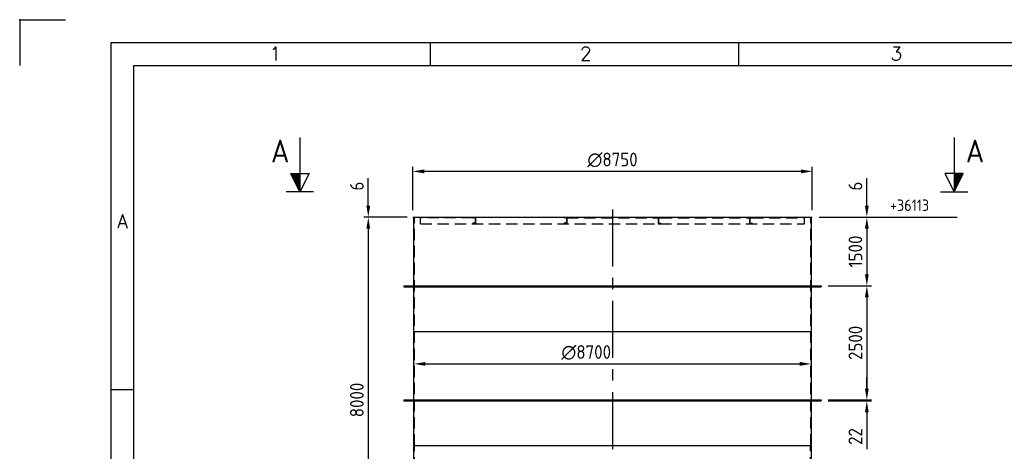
# Model space of a CAD drawing. Extents: x 0 to 84100, y 0 to 59400.
# Tile 5 of 15: x 0 to 21566, y 49948 to 59400. Entities that reach past the tile are written whole.
import ezdxf
from ezdxf.enums import TextEntityAlignment as Align

# ---------------------------------------------------------------- set-up
doc = ezdxf.new("R2010")
doc.units = 0
doc.header["$LTSCALE"] = 1000
for name, pattern in [('CENTER', [2, 1.25, -0.25, 0.25, -0.25]), ('DASHED', [0.75, 0.5, -0.25]), ('HIDDEN', [0.375, 0.25, -0.125])]:
    doc.linetypes.add(name, pattern=pattern)
doc.layers.get('0').update_dxf_attribs({"linetype": 'CONTINUOUS'})
doc.layers.get('DEFPOINTS').update_dxf_attribs({"linetype": 'CONTINUOUS'})
for name, color, linetype in [('STG-CEN-18', 1, 'CENTER'), ('STG-CON-50', 4, 'CONTINUOUS'), ('STG-DAS-18', 1, 'DASHED'), ('STX-DIM-18', 1, 'CONTINUOUS'), ('STX-INFO-25', 2, 'CONTINUOUS')]:
    doc.layers.add(name, color=color, linetype=linetype)
doc.styles.add('ROMANS', font='romans.shx')
doc.styles.get("Standard").update_dxf_attribs({"font": 'isocp.shx'})
doc.dimstyles.new('STANDARD$0', dxfattribs={"dimscale": 100, "dimtxt": 3, "dimasz": 2.5, "dimexe": 1, "dimexo": 1.5, "dimgap": 1, "dimtad": 1, "dimdec": 0, "dimzin": 1, "dimtxsty": 'STANDARD', "dimcen": 0.09, "dimclrd": 1, "dimclre": 1, "dimclrt": 1, "dimazin": 3, "dimtfac": 1, "dimtdec": 0, "dimtmove": 0, "dimatfit": 3, "dimtolj": 1, "dimtzin": 1})

# ---------------------------------------------------------------- blocks, each defined once
blk = doc.blocks.new('*D7')
at = {"color": 1, "linetype": 'BYBLOCK'}
for p, q in [((-166738, 26578), (-167688, 26578)), ((-167588, 26328), (-167588, 18828)), ((-166729, 18578), (-167688, 18578))]:
    blk.add_line(p, q, dxfattribs=at)
for points in [[(-167630, 26328), (-167547, 26328), (-167588, 26578)], [(-167630, 18828), (-167547, 18828), (-167588, 18578)]]:
    blk.add_solid(points, dxfattribs=at)
at = {"layer": 'DEFPOINTS', "color": 0, "linetype": 'BYBLOCK'}
for p in [(-166588, 26578), (-167588, 18578), (-166579, 18578)]:
    blk.add_point(p, dxfattribs=at)
at = {"color": 1, "linetype": 'BYBLOCK', "insert": (-167838, 22578), "char_height": 300, "attachment_point": 5, "rotation": 90}
blk.add_mtext('\\A1;8000', dxfattribs=at)
blk = doc.blocks.new('*D18')
at = {"color": 1, "linetype": 'BYBLOCK'}
for p, q in [((-167588, 26834), (-167588, 27437)), ((-166763, 26584), (-167688, 26584)), ((-166763, 26578), (-167688, 26578)), ((-167588, 26578), (-167588, 26584)), ((-167588, 26328), (-167588, 26078))]:
    blk.add_line(p, q, dxfattribs=at)
for points in [[(-167630, 26834), (-167547, 26834), (-167588, 26584)], [(-167630, 26328), (-167547, 26328), (-167588, 26578)]]:
    blk.add_solid(points, dxfattribs=at)
at = {"layer": 'DEFPOINTS', "color": 0, "linetype": 'BYBLOCK'}
for p in [(-167588, 26584), (-166613, 26584), (-166613, 26578)]:
    blk.add_point(p, dxfattribs=at)
at = {"color": 1, "linetype": 'BYBLOCK', "insert": (-167838, 27261), "char_height": 300, "attachment_point": 5, "rotation": 90}
blk.add_mtext('\\A1;6', dxfattribs=at)
blk = doc.blocks.new('*D19')
at = {"color": 1, "linetype": 'BYBLOCK'}
for p, q in [((-166613, 26734), (-166613, 27684)), ((-157863, 26734), (-157863, 27684)), ((-158113, 27584), (-166363, 27584))]:
    blk.add_line(p, q, dxfattribs=at)
for points in [[(-166363, 27626), (-166363, 27542), (-166613, 27584)], [(-158113, 27626), (-158113, 27542), (-157863, 27584)]]:
    blk.add_solid(points, dxfattribs=at)
at = {"layer": 'DEFPOINTS', "color": 0, "linetype": 'BYBLOCK'}
for p in [(-166613, 27584), (-166613, 26584), (-157863, 26584)]:
    blk.add_point(p, dxfattribs=at)
at = {"color": 1, "linetype": 'BYBLOCK', "insert": (-162238, 27834), "char_height": 300, "attachment_point": 5}
blk.add_mtext('\\A1;∅8750', dxfattribs=at)
blk = doc.blocks.new('*D34')
at = {"color": 1, "linetype": 'BYBLOCK'}
for p, q in [((-157713, 26578), (-156568, 26578)), ((-156668, 26328), (-156668, 25328)), ((-157518, 25078), (-156568, 25078))]:
    blk.add_line(p, q, dxfattribs=at)
for points in [[(-156710, 26328), (-156627, 26328), (-156668, 26578)], [(-156710, 25328), (-156627, 25328), (-156668, 25078)]]:
    blk.add_solid(points, dxfattribs=at)
at = {"layer": 'DEFPOINTS', "color": 0, "linetype": 'BYBLOCK'}
for p in [(-157863, 26578), (-157668, 25078), (-156668, 25078)]:
    blk.add_point(p, dxfattribs=at)
at = {"color": 1, "linetype": 'BYBLOCK', "insert": (-156918, 25828), "char_height": 300, "attachment_point": 5, "rotation": 90}
blk.add_mtext('\\A1;1500', dxfattribs=at)
blk = doc.blocks.new('*D35')
at = {"color": 1, "linetype": 'BYBLOCK'}
for p, q in [((-156668, 26834), (-156668, 27437)), ((-157713, 26584), (-156568, 26584)), ((-157713, 26578), (-156568, 26578)), ((-156668, 26578), (-156668, 26584)), ((-156668, 26328), (-156668, 26078))]:
    blk.add_line(p, q, dxfattribs=at)
for points in [[(-156710, 26834), (-156627, 26834), (-156668, 26584)], [(-156710, 26328), (-156627, 26328), (-156668, 26578)]]:
    blk.add_solid(points, dxfattribs=at)
at = {"layer": 'DEFPOINTS', "color": 0, "linetype": 'BYBLOCK'}
for p in [(-157863, 26584), (-157863, 26578), (-156668, 26584)]:
    blk.add_point(p, dxfattribs=at)
at = {"color": 1, "linetype": 'BYBLOCK', "insert": (-156918, 27261), "char_height": 300, "attachment_point": 5, "rotation": 90}
blk.add_mtext('\\A1;6', dxfattribs=at)
blk = doc.blocks.new('*D36')
at = {"color": 1, "linetype": 'BYBLOCK'}
for p, q in [((-156818, 25078), (-156768, 25078)), ((-156668, 24828), (-156668, 22828)), ((-157518, 22578), (-156568, 22578))]:
    blk.add_line(p, q, dxfattribs=at)
for points in [[(-156710, 24828), (-156627, 24828), (-156668, 25078)], [(-156710, 22828), (-156627, 22828), (-156668, 22578)]]:
    blk.add_solid(points, dxfattribs=at)
at = {"layer": 'DEFPOINTS', "color": 0, "linetype": 'BYBLOCK'}
for p in [(-156668, 25078), (-157668, 22578), (-156668, 22578)]:
    blk.add_point(p, dxfattribs=at)
at = {"color": 1, "linetype": 'BYBLOCK', "insert": (-156918, 23828), "char_height": 300, "attachment_point": 5, "rotation": 90}
blk.add_mtext('\\A1;2500', dxfattribs=at)
blk = doc.blocks.new('*D37')
at = {"color": 1, "linetype": 'BYBLOCK'}
for p, q in [((-156668, 22828), (-156668, 23078)), ((-157518, 22578), (-156568, 22578)), ((-157518, 22556), (-156568, 22556)), ((-156668, 22578), (-156668, 22556)), ((-156668, 22306), (-156668, 21500))]:
    blk.add_line(p, q, dxfattribs=at)
for points in [[(-156710, 22828), (-156627, 22828), (-156668, 22578)], [(-156710, 22306), (-156627, 22306), (-156668, 22556)]]:
    blk.add_solid(points, dxfattribs=at)
at = {"layer": 'DEFPOINTS', "color": 0, "linetype": 'BYBLOCK'}
for p in [(-157668, 22578), (-157668, 22556), (-156668, 22556)]:
    blk.add_point(p, dxfattribs=at)
at = {"color": 1, "linetype": 'BYBLOCK', "insert": (-156918, 21778), "char_height": 300, "attachment_point": 5, "rotation": 90}
blk.add_mtext('\\A1;22', dxfattribs=at)
blk = doc.blocks.new('*D38')
at = {"color": 1, "linetype": 'BYBLOCK'}
for p, q in [((-166588, 23518), (-166588, 23468)), ((-157888, 23518), (-157888, 23468)), ((-166338, 23368), (-158138, 23368))]:
    blk.add_line(p, q, dxfattribs=at)
for points in [[(-166338, 23410), (-166338, 23326), (-166588, 23368)], [(-158138, 23410), (-158138, 23326), (-157888, 23368)]]:
    blk.add_solid(points, dxfattribs=at)
at = {"layer": 'DEFPOINTS', "color": 0, "linetype": 'BYBLOCK'}
for p in [(-166588, 23368), (-157888, 23368), (-157888, 23368)]:
    blk.add_point(p, dxfattribs=at)
at = {"color": 1, "linetype": 'BYBLOCK', "insert": (-162815, 23618), "char_height": 300, "attachment_point": 5}
blk.add_mtext('\\A1;∅8700', dxfattribs=at)
blk = doc.blocks.new('A$C54FD69DF')
at = {"layer": 'STX-DIM-18', "linetype": 'CONTINUOUS'}
h = blk.add_hatch(dxfattribs=at)
h.set_pattern_fill('ANSI31', color=256, scale=0.02, style=0)
h.set_pattern_definition([(45, (-95.49545, -50.453515), (-0.04490128, 0.04490128), [])])
h.paths.add_polyline_path([(4, 5), (0, 3), (4, 3)])
for p, q in [((0, 0), (0, 6)), ((4, 3), (0, 3))]:
    blk.add_line(p, q, dxfattribs=at)
blk.add_lwpolyline([(11.89, 3), (4, 3), (4, 1), (0, 3), (4, 5), (4, 3)], dxfattribs=at)
blk = doc.blocks.new('A1')
at = {"color": 2, "linetype": 'CONTINUOUS'}
for p, q in [((0, 594), (10, 594)), ((0, 594), (0, 584)), ((20, 589), (836, 589)), ((20, 5), (20, 589)), ((90, 584), (90, 589)), ((157.5, 584), (157.5, 589)), ((20, 513), (25, 513))]:
    blk.add_line(p, q, dxfattribs=at)
at = {"color": 4, "linetype": 'CONTINUOUS'}
for p, q in [((25, 584), (831, 584)), ((25, 10), (25, 584))]:
    blk.add_line(p, q, dxfattribs=at)
at = {"color": 2}
blk.add_point((0, 594), dxfattribs=at)
at = {"color": 2, "style": 'ROMANS'}
for s, p in [('1', (56, 585.07)), ('2', (124, 585.07)), ('3', (192, 585.07)), ('A', (22.5, 548.35))]:
    blk.add_text(s, height=3, dxfattribs=at).set_placement(p, align=Align.CENTER)

msp = doc.modelspace()

# ---------------------------------------------------------------- linework, layer by layer
at = {"layer": 'STG-CEN-18', "color": 1, "linetype": 'CENTER'}
msp.add_line((12984.322, 55246.449), (12984.322, 37617.386), dxfattribs=at)
at = {"layer": 'STG-CON-50'}
for p, q in [((8609.322, 55078.285), (17359.322, 55078.285)), ((8609.322, 55072.285), (8609.322, 55078.285)), ((8609.322, 55072.285), (17359.322, 55072.285)), ((8634.322, 48092.296), (8634.322, 55072.285)), ((17334.322, 55072.285), (17334.322, 48092.296)), ((17359.322, 55078.285), (17359.322, 55072.285)), ((8414.322, 53572.285), (17554.322, 53572.285)), ((8414.322, 53572.285), (8414.322, 53550.285)), ((8414.322, 53550.285), (17554.322, 53550.285)), ((17554.322, 53572.285), (17554.322, 53550.285)), ((8634.322, 52572.285), (17334.322, 52572.285)), ((8414.322, 51072.285), (17554.322, 51072.285)), ((8414.322, 51072.285), (8414.322, 51050.285)), ((8414.322, 51050.285), (17554.322, 51050.285)), ((17554.322, 51072.285), (17554.322, 51050.285)), ((8634.322, 50072.285), (17334.322, 50072.285))]:
    msp.add_line(p, q, dxfattribs=at)
at = {"layer": 'STG-DAS-18', "color": 1, "linetype": 'HIDDEN'}
for p, q in [((8644.322, 50072.285), (8644.322, 55072.285)), ((8777.822, 54932.285), (8777.822, 55072.285)), ((9929.322, 55062.285), (8777.822, 55062.285)), ((9924.322, 55072.285), (9924.322, 55067.285)), ((9967.322, 55062.285), (9929.322, 55062.285)), ((9977.322, 55052.285), (9977.322, 54952.285)), ((9984.322, 55072.285), (9984.322, 54932.285)), ((11924.322, 55072.285), (11924.322, 55067.285)), ((11967.322, 55062.285), (11929.322, 55062.285)), ((11977.322, 55052.285), (11977.322, 54952.285)), ((11984.322, 55072.285), (11984.322, 54932.285)), ((11984.322, 55062.285), (13984.322, 55062.285)), ((13984.322, 55072.285), (13984.322, 54932.285)), ((13991.322, 55052.285), (13991.322, 54952.285)), ((14001.322, 55062.285), (14039.322, 55062.285)), ((14039.322, 55062.285), (15984.322, 55062.285)), ((14044.322, 55072.285), (14044.322, 55067.285)), ((15984.322, 55072.285), (15984.322, 54932.285)), ((15991.322, 55052.285), (15991.322, 54952.285)), ((16001.322, 55062.285), (16039.322, 55062.285)), ((16039.322, 55062.285), (17190.822, 55062.285)), ((16044.322, 55072.285), (16044.322, 55067.285)), ((17190.822, 54932.285), (17190.822, 55072.285)), ((17324.322, 50072.285), (17324.322, 55072.285)), ((8777.822, 54932.285), (17190.822, 54932.285)), ((9924.322, 54937.285), (9924.322, 54932.285)), ((9984.322, 54932.285), (9924.322, 54932.285)), ((9967.322, 54942.285), (9929.322, 54942.285)), ((11924.322, 54937.285), (11924.322, 54932.285)), ((11984.322, 54932.285), (11924.322, 54932.285)), ((11967.322, 54942.285), (11929.322, 54942.285)), ((13984.322, 54932.285), (14044.322, 54932.285)), ((14001.322, 54942.285), (14039.322, 54942.285)), ((14044.322, 54937.285), (14044.322, 54932.285)), ((16001.322, 54942.285), (16039.322, 54942.285)), ((16044.322, 54937.285), (16044.322, 54932.285)), ((8646.322, 45072.285), (8646.322, 50072.285)), ((17322.322, 45072.285), (17322.322, 50072.285))]:
    msp.add_line(p, q, dxfattribs=at)
for centre, radius, start, end in [((9929.322, 55067.285), 5, 180, 270), ((9967.322, 55052.285), 10, 360, 90), ((11929.322, 55067.285), 5, 180, 270), ((11967.322, 55052.285), 10, 360, 90), ((14001.322, 55052.285), 10, 90, 180), ((14039.322, 55067.285), 5, 270, 0), ((16001.322, 55052.285), 10, 90, 180), ((16039.322, 55067.285), 5, 270, 0), ((9929.322, 54937.285), 5, 90, 180), ((9967.322, 54952.285), 10, 270, 0), ((11929.322, 54937.285), 5, 90, 180), ((11967.322, 54952.285), 10, 270, 0), ((14001.322, 54952.285), 10, 180, 270), ((14039.322, 54937.285), 5, 360, 90), ((16001.322, 54952.285), 10, 180, 270), ((16039.322, 54937.285), 5, 360, 90)]:
    msp.add_arc(centre, radius, start, end, dxfattribs=at)
at = {"layer": 'STX-INFO-25', "linetype": 'CONTINUOUS'}
msp.add_line((18554.322, 55072.285), (20529.879, 55072.285), dxfattribs=at)

# ---------------------------------------------------------------- block references
at = {"layer": 'STG-CON-50', "xscale": 100, "yscale": 100, "zscale": 100}
msp.add_blockref('A1', (0, 0), dxfattribs=at)
at = {"layer": 'STX-DIM-18', "linetype": 'CONTINUOUS', "yscale": 100, "zscale": 100}
for p, xscale, rotation in [((6438.641, 55633.149), 100, 90), ((20166.377, 55633.149), -100, 270)]:
    msp.add_blockref('A$C54FD69DF', p, dxfattribs=dict(at, xscale=xscale, rotation=rotation))

# ---------------------------------------------------------------- texts
at = {"layer": 'STX-INFO-25', "color": 4}
for p in [(5503.026, 56274.154), (20722.002, 56274.154)]:
    msp.add_text('A', height=500, dxfattribs=at).set_placement(p)
at = {"layer": 'STX-INFO-25', "linetype": 'CONTINUOUS'}
msp.add_text('+36113', height=250, dxfattribs=at).set_placement((19061.531, 55211.632))

# ---------------------------------------------------------------- dimensions: what is measured, and where the dimension line sits
at = {"layer": 'STX-DIM-18', "linetype": 'CONTINUOUS'}
dim = msp.add_linear_dim(base=(8609.322, 56078.285), p1=(17359.322, 55078.285), p2=(8609.322, 55078.285), text='%%c8750', dimstyle='STANDARD$0', dxfattribs=at)
dim.commit()
dim.dimension.update_dxf_attribs({"geometry": '*D19', "text_midpoint": (12984.322, 56328.285), "insert": (175222.776, 28494.176)})
for base, p1, p2, picture, middle in [((7634.322, 55078.285), (8609.322, 55072.285), (8609.322, 55078.285), '*D18', (7384.322, 55754.702)), ((18554.322, 55078.285), (17359.322, 55072.285), (17359.322, 55078.285), '*D35', (18304.322, 55754.702)), ((7634.322, 47072.296), (8634.322, 55072.285), (8643.552, 47072.296), '*D7', (7384.322, 51072.291)), ((18554.322, 53572.285), (17359.322, 55072.285), (17554.322, 53572.285), '*D34', (18304.322, 54322.285)), ((18554.322, 51072.285), (18554.322, 53572.285), (17554.322, 51072.285), '*D36', (18304.292, 52322.285)), ((18554.322, 51050.285), (17554.322, 51072.285), (17554.322, 51050.285), '*D37', (18304.292, 50272.467))]:
    dim = msp.add_linear_dim(base=base, p1=p1, p2=p2, angle=90, dimstyle='STANDARD$0', dxfattribs=at)
    dim.commit()
    dim.dimension.update_dxf_attribs({"geometry": picture, "text_midpoint": middle, "insert": (175222.776, 28494.176)})
dim = msp.add_linear_dim(base=(17334.322, 51862.25), p1=(8634.322, 51862.25), p2=(17334.322, 51862.25), text='%%C<>', dimstyle='STANDARD$0', dxfattribs=at)
dim.commit()
dim.dimension.update_dxf_attribs({"geometry": '*D38', "text_midpoint": (12408.155, 51862.25), "dimtype": 160, "insert": (175222.776, 28494.176)})

doc.saveas('drawing.dxf')
